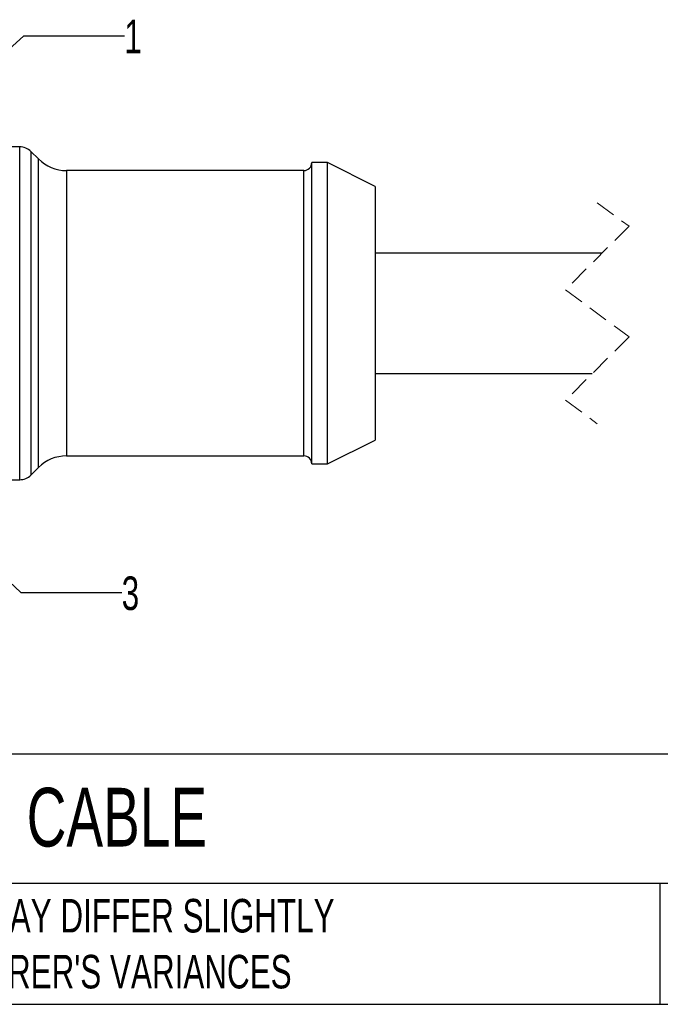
# Model space of a CAD drawing. Header units: millimetres. Extents: x 6 to 273, y 6 to 210.
# Tile 61 of 75: x 65 to 106, y 6 to 68. Entities that reach past the tile are written whole.
import ezdxf

# ---------------------------------------------------------------- set-up
doc = ezdxf.new("R2010")
doc.units = ezdxf.units.MM
doc.linetypes.add('SLD-Dashed', pattern=[1.905, 1.27, -0.635])
doc.linetypes.add('SLD-Solid', pattern=[0])
doc.layers.add('DIMENSIONS', color=140, linetype='SLD-Solid', lineweight=25)
doc.layers.add('TEXT', color=140, linetype='SLD-Solid', lineweight=25)
doc.styles.add('SLDTEXTSTYLE0', font='TXT', dxfattribs={"width": 0.7})
doc.dimstyles.new('SLDDIMSTYLE0', dxfattribs={"dimtxt": 2.158008, "dimasz": 3.302, "dimexe": 0, "dimexo": 0.0625, "dimgap": 0.539502, "dimtad": 0, "dimtih": 1, "dimtoh": 1, "dimdec": 1, "dimrnd": 1e-09, "dimzin": 12, "dimdsep": 46, "dimtxsty": 'SLDTEXTSTYLE0', "dimsah": 1, "dimcen": 0, "dimadec": 0, "dimazin": 3, "dimtfac": 1, "dimtdec": 1, "dimtofl": 0, "dimtmove": 0, "dimatfit": 3, "dimfxl": 0, "dimfrac": 2, "dimtolj": 1, "dimtzin": 12, "dimarcsym": 0})

# ---------------------------------------------------------------- blocks, each defined once
blk = doc.blocks.new('_D')
at = {"layer": 'DIMENSIONS'}
for p, q in [((50.257, 53.536), (65.379, 67.444)), ((65.379, 67.444), (71.729, 67.444))]:
    blk.add_line(p, q, dxfattribs=at)
blk.add_solid([(50.257, 53.536), (53.032, 55.397), (52.344, 56.145)], dxfattribs=at)
at = {"layer": 'DIMENSIONS', "insert": (71.729, 68.457), "char_height": 2.117, "attachment_point": 1, "style": 'SLDTEXTSTYLE0'}
blk.add_mtext('1', dxfattribs=at)
blk = doc.blocks.new('_D_2')
at = {"layer": 'DIMENSIONS'}
for p, q in [((50.11, 46.468), (65.207, 32.325)), ((65.207, 32.325), (71.557, 32.325))]:
    blk.add_line(p, q, dxfattribs=at)
blk.add_solid([(50.11, 46.468), (52.172, 43.84), (52.867, 44.581)], dxfattribs=at)
at = {"layer": 'DIMENSIONS', "insert": (71.557, 33.339), "char_height": 2.117, "attachment_point": 1, "style": 'SLDTEXTSTYLE0'}
blk.add_mtext('3', dxfattribs=at)

msp = doc.modelspace()

# ---------------------------------------------------------------- linework, layer by layer
for p, q in [((65.127, 60.439), (53.122, 60.439)), ((65.127, 49.939), (65.127, 60.439)), ((66.309, 59.671), (65.834, 60.146)), ((65.834, 60.146), (65.834, 49.939)), ((66.309, 40.207), (66.309, 59.671)), ((84.541, 59.439), (83.541, 59.439)), ((83.541, 49.939), (83.541, 59.439)), ((87.541, 57.939), (84.541, 59.439)), ((84.541, 40.439), (84.541, 59.439)), ((83.041, 58.939), (68.077, 58.939)), ((68.077, 58.939), (68.077, 40.939)), ((83.041, 49.939), (83.041, 58.939)), ((87.541, 57.939), (87.541, 41.939)), ((101.852, 53.739), (87.541, 53.739)), ((65.127, 39.439), (65.127, 49.939)), ((65.834, 49.939), (65.834, 39.732)), ((83.041, 40.939), (83.041, 49.939)), ((83.541, 40.439), (83.541, 49.939)), ((87.541, 46.139), (101.227, 46.139)), ((84.541, 40.439), (87.541, 41.939)), ((68.077, 40.939), (83.041, 40.939)), ((83.541, 40.439), (84.541, 40.439)), ((65.834, 39.732), (66.309, 40.207)), ((53.706, 39.439), (65.127, 39.439))]:
    msp.add_line(p, q)
at = {"color": 7, "linetype": 'SLD-Dashed', "lineweight": 18}
for p, q in [((101.54, 56.914), (103.54, 55.426)), ((103.54, 55.426), (99.54, 51.426)), ((99.54, 51.426), (103.54, 48.451)), ((103.54, 48.451), (99.54, 44.451)), ((99.54, 44.451), (101.54, 42.964))]:
    msp.add_line(p, q, dxfattribs=at)
for centre, radius, start, end in [((65.127, 59.439), 1, 45.00012, 89.99994), ((68.077, 61.439), 2.5, 225.00004, 269.99989), ((83.041, 59.439), 0.5, 269.99994, 359.99995), ((68.077, 38.439), 2.5, 90.00011, 134.99996), ((83.041, 40.439), 0.5, 0.00005, 90.00006), ((65.127, 40.439), 1, 270.00006, 314.99988)]:
    msp.add_arc(centre, radius, start, end)
at = {"layer": 'TEXT'}
for p, q in [((273.05, 22.126), (6.35, 22.126)), ((273.05, 13.97), (6.35, 13.97)), ((105.484, 13.97), (105.484, 6.35)), ((6.35, 6.35), (273.05, 6.35))]:
    msp.add_line(p, q, dxfattribs=at)

# ---------------------------------------------------------------- texts
at = {"layer": 'TEXT', "attachment_point": 1, "style": 'SLDTEXTSTYLE0'}
for s, insert, char_height in [('MURRELEKTRONIK CONNECTION CABLE', (7.966, 20.006), 3.70417), ("PART DIMENSIONS MAY DIFFER SLIGHTLY ^JDUE TO MANUFACTURER'S VARIANCES", (43.913, 12.997), 2.11667)]:
    msp.add_mtext(s, dxfattribs=dict(at, insert=insert, char_height=char_height))

# ---------------------------------------------------------------- dimensions: what is measured, and where the dimension line sits
at = {"layer": 'DIMENSIONS'}
for p1, p2, text, picture, middle in [((48.785, 52.182), (50.257, 53.536), '1', '_D', (72.627, 67.444)), ((48.933, 47.57), (50.11, 46.468), '3', '_D_2', (72.454, 32.325))]:
    dim = msp.add_diameter_dim_2p(p1=p1, p2=p2, text=text, dimstyle='SLDDIMSTYLE0', override={"dimpost": '<>'}, dxfattribs=at)
    dim.commit()
    dim.dimension.update_dxf_attribs({"geometry": picture, "text_midpoint": middle, "dimtype": 163})

doc.saveas('drawing.dxf')
